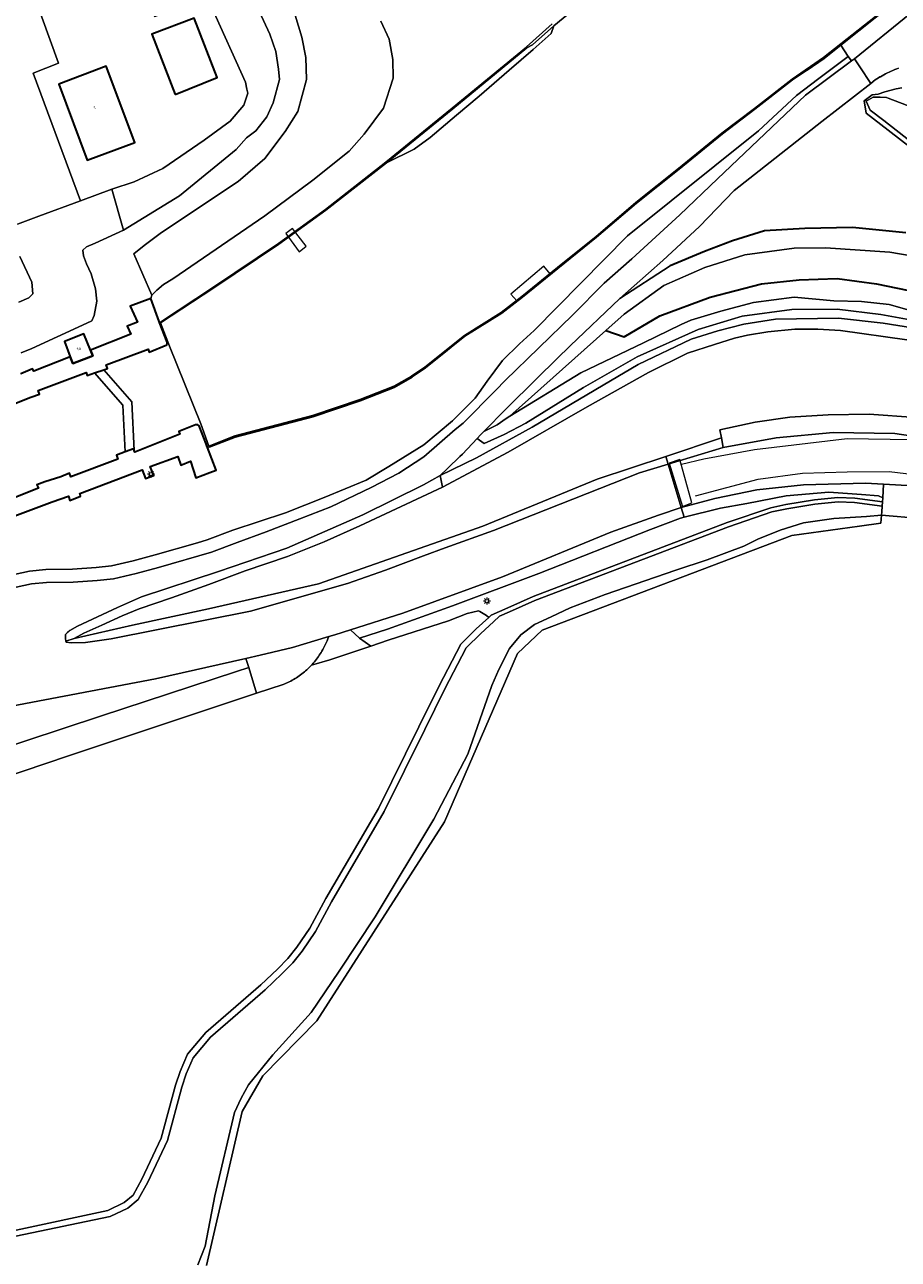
# Model space of a CAD drawing. Header units: metres. Extents: x 131489 to 134032, y 502353 to 503606.
# Tile 84 of 90: x 133441 to 133541, y 503100 to 503242. Entities that reach past the tile are written whole.
import ezdxf
from ezdxf.enums import TextEntityAlignment as Align

# ---------------------------------------------------------------- set-up
doc = ezdxf.new("R2010")
doc.units = ezdxf.units.M
for name, color, linetype, lineweight in [('ALG-laag uit', 4, 'Continuous', 18), ('B-WE-GK-BESCHOEIING-G', 130, 'GK-BESCHOEIING', 35), ('B-WE-GK-KADEMUUR-GV', 150, 'Continuous', 35), ('B-WE-GR-BEPLANTING_CULTUUR_HEESTERS-GV', 90, 'Continuous', 18), ('B-WE-GR-GRAS-GV', 60, 'Continuous', 13), ('B-WE-GR-RIET-GV', 120, 'Continuous', 13), ('B-WE-GW-TALUD_KRUIN-G', 90, 'Continuous', 18), ('B-WE-IE-TERREINAFSCHEIDING_KUNSTMATIG_MUUR-GV', 90, 'Continuous', 18), ('B-WE-KL-ET_LS_OV_LICHTMAST-S', 190, 'Continuous', 25), ('B-WE-KW-KUNSTWERK_SLUIS-GV', 170, 'Continuous', 18), ('B-WE-KW-KUNSTWERK_STEIGER-GV', 170, 'Continuous', 18), ('B-WE-OG-BEBOUWING-GV', 7, 'Continuous', 35), ('B-WE-OG-BEBOUWING-T18', 1, 'Continuous', 18), ('B-WE-OG-TERREIN_CULTUURSCHEIDING-GV', 7, 'Continuous', 18), ('B-WE-OG-TERREIN_ERF-GV', 7, 'Continuous', 18), ('B-WE-OG-TERREIN_ONBEGROEID-GV', 7, 'Continuous', 18), ('B-WE-OG-WATER-GV', 130, 'Continuous', 18), ('B-WE-OG-WATER_SLOOT-GV', 120, 'Continuous', 18), ('B-WE-OG-WEG-GV', 7, 'Continuous', 18), ('B-WE-VH-ONVERHARD-GV', 252, 'Continuous', 18), ('B-WE-VH-VERHARDING_ASFALT-GV', 252, 'Continuous', 18), ('B-WE-VH-VERHARDING_BETON-GV', 252, 'Continuous', 18), ('B-WE-VH-VERHARDING_GRASBETONSTEEN-GV', 70, 'Continuous', 18), ('B-WE-VW-MARKERING-G', 7, 'Continuous', 18), ('B-WE-VW-MARKERING-GV', 7, 'Continuous', 18)]:
    doc.layers.add(name, color=color, linetype=linetype, lineweight=lineweight)
doc.styles.add('NLCS-ISO-M200-T18', font='NLCS-ISO.ttf', dxfattribs={"height": 0.36})
doc.linetypes.add('GK-BESCHOEIING', pattern='A,30,-5,[1,NLCS.SHX,S=1,R=0,X=0,Y=0],-5', length=40)

# ---------------------------------------------------------------- blocks, each defined once
blk = doc.blocks.new('SKL-ET_OV_LICHTMAST-SO')
at = {"color": 0, "linetype": 'ByBlock', "lineweight": 18}
for points in [[(-1.25, 0), (-2, 0)], [(-1.41, 1.41), (-0.88, 0.88)], [(0, 2), (0, 1.25)], [(0.88, 0.88), (1.41, 1.41)], [(2, 0), (1.25, 0)], [(-1.41, -1.41), (-0.88, -0.88)], [(0, -1.25), (0, -2)], [(0.88, -0.88), (1.41, -1.41)]]:
    blk.add_lwpolyline(points, dxfattribs=at)
blk.add_circle((0, 0), 1, dxfattribs=at)

msp = doc.modelspace()

# ---------------------------------------------------------------- linework, layer by layer
at = {"layer": 'ALG-laag uit', "flags": 128}
for points in [[(133427.415, 503160.943), (133455.956, 503166.338), (133466.367, 503168.689), (133468.016, 503169.062), (133471.736, 503169.953), (133475.916, 503171.212), (133476.614, 503171.422), (133478.405, 503171.991), (133484.425, 503173.903), (133495.899, 503178.097), (133508.347, 503183.224), (133513.838, 503185.204), (133516.455, 503186.067), (133514.945, 503191.073), (133511.666, 503190.084), (133494.86, 503183.418), (133489.286, 503181.418), (133486.819, 503180.496), (133482.439, 503178.858), (133478.056, 503177.32), (133466.912, 503174.128), (133450.851, 503170.946), (133447.901, 503170.546), (133446.256, 503170.481), (133445.692, 503170.556), (133445.665, 503170.678), (133445.596, 503170.996), (133445.6, 503171.45), (133446.094, 503171.906), (133446.981, 503172.41), (133451.6, 503174.584), (133454.336, 503175.801), (133463.202, 503178.714), (133471.084, 503181.389), (133479.825, 503185.25), (133486.793, 503188.691), (133488.708, 503189.771), (133489.602, 503190.602), (133491.003, 503191.938), (133491.292, 503192.213), (133492.982, 503194.021), (133493.379, 503194.445), (133493.758, 503194.831), (133496.33, 503197.449), (133499.85, 503200.919), (133502.133, 503203.185), (133503.703, 503204.685), (133509.417, 503210.143), (133514.332, 503214.511), (133518.583, 503218.452), (133522.555, 503222.57), (133532.655, 503230.522), (133538.276, 503234.921), (133537.031, 503236.826), (133536.417, 503237.766), (133536.06, 503237.5), (133530.772, 503233.568), (133520.642, 503223.93), (133516.296, 503219.775), (133510.771, 503214.734), (133507.596, 503211.926), (133503.941, 503208.214), (133496.21, 503200.701), (133495.133, 503199.608), (133491.368, 503195.789), (133490.469, 503195.046), (133486.838, 503191.934), (133483.969, 503190.051), (133480.767, 503188.384), (133476.151, 503186.162), (133472.574, 503184.795), (133468.704, 503183.288), (133465.376, 503182.061), (133462.397, 503180.94), (133456.311, 503179.178), (133453.743, 503178.484), (133451.145, 503177.881), (133449.254, 503177.686), (133446.478, 503177.478), (133443.441, 503177.448), (133441.687, 503177.281), (133438.692, 503176.622)], [(133445.804, 503171.638), (133445.6, 503171.45), (133445.596, 503170.996), (133445.665, 503170.678)], [(133432.885, 503153.081), (133445.966, 503157.466), (133461.61, 503162.688), (133467.601, 503164.71), (133466.723, 503167.66), (133465.273, 503167.188), (133449.641, 503162.037), (133432.511, 503156.392)]]:
    msp.add_lwpolyline(points, dxfattribs=at)
for points in [[(133445.665, 503170.678), (133445.692, 503170.556), (133446.256, 503170.481), (133447.901, 503170.546), (133450.851, 503170.946), (133466.912, 503174.128), (133478.056, 503177.32), (133482.439, 503178.858), (133486.819, 503180.496), (133489.286, 503181.418), (133494.86, 503183.418), (133511.666, 503190.084), (133514.945, 503191.073), (133514.677, 503191.964), (133506.793, 503189.345), (133493.643, 503183.937), (133474.728, 503177.275), (133462.08, 503174.396), (133453.321, 503172.547), (133446.613, 503171.004)], [(133478.405, 503171.991), (133479.451, 503171.045), (133482.665, 503172.06), (133490.128, 503174.772), (133500.094, 503178.485), (133512.934, 503183.529), (133516.397, 503184.858), (133516.79, 503184.957), (133516.455, 503186.067), (133513.838, 503185.204), (133508.347, 503183.224), (133495.899, 503178.097), (133484.425, 503173.903)], [(133466.723, 503167.66), (133467.601, 503164.71), (133470.646, 503165.679), (133470.668, 503165.688), (133470.843, 503165.761), (133471.017, 503165.837), (133471.189, 503165.917), (133471.36, 503166.001), (133471.529, 503166.088), (133471.696, 503166.179), (133471.861, 503166.273), (133472.024, 503166.371), (133472.184, 503166.472), (133472.343, 503166.577), (133472.499, 503166.685), (133472.654, 503166.796), (133472.805, 503166.91), (133472.955, 503167.028), (133473.101, 503167.149), (133473.246, 503167.272), (133473.387, 503167.399), (133473.526, 503167.529), (133473.662, 503167.661), (133473.796, 503167.797), (133473.926, 503167.935), (133473.996, 503168.012), (133474.123, 503168.155), (133474.246, 503168.3), (133474.365, 503168.448), (133474.482, 503168.599), (133474.596, 503168.751), (133474.706, 503168.906), (133474.813, 503169.064), (133474.917, 503169.224), (133475.018, 503169.385), (133475.114, 503169.549), (133475.208, 503169.715), (133475.262, 503169.817), (133475.38, 503170.045), (133475.495, 503170.275), (133475.605, 503170.507), (133475.713, 503170.74), (133475.816, 503170.975), (133475.916, 503171.212), (133471.736, 503169.953), (133468.016, 503169.062), (133466.367, 503168.689)], [(133466.723, 503167.66), (133466.367, 503168.689), (133455.956, 503166.338), (133427.415, 503160.943), (133425.569, 503160.547), (133425.781, 503159.43), (133425.867, 503158.973), (133426.166, 503157.182), (133426.632, 503154.387), (133432.511, 503156.392), (133449.641, 503162.037), (133465.273, 503167.188)]]:
    msp.add_lwpolyline(points, close=True, dxfattribs=at)
at = {"layer": 'B-WE-GK-BESCHOEIING-G', "flags": 128}
for points in [[(133534.817, 503239.319), (133540.863, 503244.136)], [(133532.916, 503237.805), (133534.817, 503239.319)], [(133530.946, 503236.462), (133532.916, 503237.805)], [(133526.06, 503217.936), (133522.361, 503216.783)], [(133530.704, 503218.191), (133526.06, 503217.936)], [(133536.176, 503218.309), (133530.704, 503218.191)], [(133542.301, 503217.723), (133536.176, 503218.309)], [(133522.361, 503216.783), (133519.16, 503215.543)], [(133519.16, 503215.543), (133515.179, 503213.912)], [(133519.813, 503210.293), (133525.699, 503211.839)], [(133525.699, 503211.839), (133530.041, 503212.288)], [(133530.041, 503212.288), (133534.396, 503212.459)], [(133534.396, 503212.459), (133538.937, 503211.847)], [(133538.937, 503211.847), (133545.076, 503210.555)], [(133514.018, 503208.134), (133519.813, 503210.293)], [(133509.908, 503205.726), (133514.018, 503208.134)], [(133507.779, 503206.462), (133509.908, 503205.726)], [(133487.036, 503202.151), (133489.518, 503204.155)], [(133485.488, 503201.112), (133487.036, 503202.151)], [(133483.439, 503199.952), (133485.488, 503201.112)], [(133479.513, 503198.407), (133483.439, 503199.952)], [(133474.053, 503196.565), (133479.513, 503198.407)], [(133465.13, 503194.231), (133474.053, 503196.565)], [(133462.145, 503193.053), (133465.13, 503194.231)], [(133452.472, 503192.475), (133451.49, 503192.099)], [(133451.49, 503192.099), (133451.625, 503191.657)], [(133451.625, 503191.657), (133446.229, 503189.612)], [(133443.23, 503189.018), (133442.32, 503188.693)], [(133445.055, 503189.612), (133443.23, 503189.018)], [(133446.077, 503190.023), (133445.055, 503189.612)], [(133446.229, 503189.612), (133446.077, 503190.023)], [(133442.52, 503188.306), (133437.162, 503186.204)], [(133442.32, 503188.693), (133442.52, 503188.306)]]:
    msp.add_lwpolyline(points, dxfattribs=at)
at = {"layer": 'B-WE-GK-KADEMUUR-GV', "flags": 128}
for points in [[(133439.797, 503198.048), (133441.605, 503198.77), (133442.633, 503199.122), (133442.46, 503199.57), (133448.003, 503201.643), (133448.092, 503201.298), (133448.962, 503201.587), (133450.029, 503201.941), (133450.426, 503202.073), (133450.272, 503202.505), (133455.112, 503204.332), (133455.24, 503203.964), (133457.266, 503204.819), (133457.31, 503204.955), (133457.295, 503205.112), (133456.443, 503207.386), (133456.398, 503207.506), (133455.41, 503210.145), (133453.045, 503209.252), (133453.886, 503207.438), (133452.71, 503206.959), (133453.127, 503206.052), (133448.498, 503204.202), (133448.772, 503203.545), (133446.445, 503202.658), (133446.162, 503203.425), (133441.949, 503201.785), (133441.817, 503202.037), (133440.476, 503201.469)], [(133427.338, 503180.494), (133444.088, 503186.752), (133445.95, 503187.404), (133446.093, 503186.897), (133447.351, 503187.39), (133447.248, 503187.702), (133454.443, 503190.43), (133454.808, 503189.432), (133455.769, 503189.775), (133455.354, 503190.785), (133458.529, 503191.952), (133458.894, 503190.958), (133460.01, 503191.434), (133460.616, 503189.479), (133462.22, 503190.1), (133462.954, 503190.384), (133461.952, 503192.984), (133461.874, 503193.187), (133461.793, 503193.397), (133460.982, 503195.502), (133460.838, 503195.616), (133460.573, 503195.619), (133458.649, 503194.846), (133458.779, 503194.507), (133453.574, 503192.463), (133453.502, 503192.637), (133453.42, 503192.837), (133452.472, 503192.475), (133451.49, 503192.099), (133451.625, 503191.657), (133446.229, 503189.612), (133446.077, 503190.023), (133445.055, 503189.612), (133443.23, 503189.018), (133442.32, 503188.693), (133442.52, 503188.306), (133437.162, 503186.204)]]:
    msp.add_lwpolyline(points, dxfattribs=at)
at = {"layer": 'B-WE-GR-BEPLANTING_CULTUUR_HEESTERS-GV', "flags": 128}
msp.add_lwpolyline([(133535.695, 503238.034), (133536.06, 503237.5), (133536.417, 503237.766), (133542.75, 503242.889), (133576.475, 503270.036), (133580.872, 503264.441), (133582.105, 503265.489), (133576.652, 503272.378), (133576.042, 503271.9), (133570.433, 503267.782), (133565.169, 503263.578), (133552.131, 503252.958), (133540.863, 503244.136), (133534.817, 503239.319)], close=True, dxfattribs=at)
at = {"layer": 'B-WE-GR-GRAS-GV', "flags": 128}
for points in [[(133440.068, 503218.718), (133442.554, 503219.632), (133447.337, 503221.391), (133441.897, 503236.084), (133444.796, 503237.253), (133441.921, 503245.222)], [(133467.905, 503243.23), (133469.11, 503240.57), (133469.801, 503238.599), (133470.108, 503236.571), (133470.222, 503235.37), (133469.522, 503232.694), (133468.769, 503231.081), (133467.518, 503229.463), (133466.433, 503228.644), (133465.259, 503227.324), (133458.736, 503221.984), (133452.289, 503218.02), (133449.015, 503216.54), (133448.025, 503216.113), (133447.611, 503215.701), (133447.664, 503215.066), (133448.034, 503214.14), (133448.546, 503212.991), (133449.071, 503211.269), (133449.227, 503209.84), (133448.926, 503208.174), (133448.631, 503207.596), (133447.546, 503207.091), (133441.735, 503204.384), (133440.512, 503203.904)], [(133462.39, 503243.832), (133466.308, 503235.066), (133466.463, 503234.264), (133466.583, 503233.793), (133466.141, 503232.418), (133464.547, 503230.573), (133461.567, 503228.386), (133456.791, 503225.127), (133453.519, 503223.594), (133450.959, 503222.723), (133452.289, 503218.02), (133458.736, 503221.984), (133465.259, 503227.324), (133466.433, 503228.644), (133467.518, 503229.463), (133468.769, 503231.081), (133469.522, 503232.694), (133470.222, 503235.37), (133470.108, 503236.571), (133469.801, 503238.599), (133469.11, 503240.57), (133467.905, 503243.23)], [(133440.476, 503201.469), (133441.817, 503202.037), (133441.949, 503201.785), (133446.162, 503203.425), (133445.511, 503205.189), (133447.714, 503206.08), (133448.498, 503204.202), (133453.127, 503206.052), (133452.71, 503206.959), (133453.886, 503207.438), (133453.045, 503209.252), (133455.41, 503210.145), (133455.548, 503210.524), (133453.482, 503215.276), (133454.654, 503216.262), (133456.654, 503217.768), (133465.463, 503223.604), (133468.529, 503226.269), (133470.891, 503229.381), (133472.331, 503231.692), (133473.357, 503235.368), (133473.261, 503237.902), (133472.802, 503240.254), (133472.027, 503242.77)], [(133481.905, 503242.084), (133482.852, 503240.025), (133483.264, 503237.675), (133483.331, 503235.515), (133482.207, 503232.052), (133479.976, 503229.061), (133478.245, 503227.109), (133474.057, 503223.79), (133468.558, 503219.654), (133457.969, 503212.424), (133456.887, 503211.763), (133456.128, 503211.125), (133455.548, 503210.524), (133455.41, 503210.145), (133456.398, 503207.506), (133456.443, 503207.386), (133456.523, 503207.441), (133462.635, 503211.446), (133470.103, 503216.5), (133475.523, 503220.393), (133482.49, 503225.842), (133490.11, 503232.052), (133498.642, 503239.108), (133498.679, 503239.141), (133501.627, 503241.794)], [(133541.477, 503236.674), (133541.26, 503236.591), (133541.045, 503236.505), (133540.831, 503236.415), (133540.618, 503236.322), (133540.407, 503236.225), (133540.198, 503236.124), (133539.991, 503236.019), (133539.785, 503235.911), (133539.582, 503235.8), (133539.38, 503235.685), (133539.341, 503235.662), (133539.152, 503235.55), (133538.965, 503235.435), (133538.781, 503235.316), (133538.276, 503234.921), (133532.655, 503230.522), (133522.555, 503222.57), (133518.583, 503218.452), (133514.332, 503214.511), (133509.417, 503210.143), (133515.179, 503213.912), (133519.16, 503215.543), (133522.361, 503216.783), (133526.06, 503217.936), (133530.704, 503218.191), (133536.176, 503218.309), (133542.301, 503217.723)], [(133542.675, 503227.681), (133539.449, 503230.2), (133537.752, 503231.48), (133537.531, 503232.917), (133538.423, 503233.593), (133539.126, 503233.666), (133539.128, 503233.667), (133539.889, 503233.94), (133541.207, 503234.296), (133541.857, 503234.394)], [(133440.512, 503203.904), (133441.735, 503204.384), (133447.546, 503207.091), (133448.631, 503207.596), (133448.926, 503208.174), (133449.227, 503209.84), (133449.071, 503211.269), (133448.546, 503212.991), (133448.034, 503214.14), (133447.664, 503215.066), (133447.611, 503215.701), (133448.025, 503216.113), (133449.015, 503216.54), (133452.289, 503218.02), (133450.959, 503222.723), (133447.337, 503221.391), (133442.554, 503219.632), (133440.068, 503218.718)], [(133542.301, 503217.723), (133536.176, 503218.309), (133530.704, 503218.191), (133526.06, 503217.936), (133522.361, 503216.783), (133519.16, 503215.543), (133515.179, 503213.912), (133509.417, 503210.143), (133503.703, 503204.685), (133502.133, 503203.185), (133499.85, 503200.919), (133496.33, 503197.449), (133493.758, 503194.831), (133495.28, 503195.597), (133496.315, 503196.332), (133496.752, 503196.6), (133507.779, 503206.462), (133509.908, 503208.33), (133514.458, 503211.65), (133519.169, 503213.727), (133523.78, 503215.196), (133529.456, 503215.962), (133533.062, 503215.969), (133540.468, 503215.467), (133546.955, 503214.38)], [(133440.367, 503214.975), (133441.728, 503212.046), (133441.842, 503210.689), (133441.385, 503210.222), (133440.257, 503209.733)], [(133440.257, 503209.733), (133441.385, 503210.222), (133441.842, 503210.689), (133441.728, 503212.046), (133440.367, 503214.975)], [(133545.076, 503210.555), (133538.937, 503211.847), (133534.396, 503212.459), (133530.041, 503212.288), (133525.699, 503211.839), (133519.813, 503210.293), (133514.018, 503208.134), (133509.908, 503205.726), (133507.779, 503206.462), (133496.752, 503196.6), (133504.907, 503201.596), (133512.137, 503205.054), (133516.441, 503207.148), (133517.576, 503207.652), (133521.03, 503208.706), (133524.766, 503209.687), (133529.447, 503210.31), (133534.047, 503209.899), (133537.223, 503209.793), (133540.406, 503209.453), (133544.714, 503208.236)], [(133542.444, 503205.373), (133534.782, 503206.478), (133532.198, 503206.624), (133529.531, 503206.607), (133526.452, 503206.313), (133524.091, 503205.919), (133522.597, 503205.585), (133520.284, 503204.853), (133517.189, 503203.836), (133512.686, 503201.631), (133505.63, 503197.661), (133496.536, 503192.447), (133489.013, 503188.417), (133479.463, 503183.978), (133475.365, 503182.145), (133471.162, 503180.437), (133466.286, 503178.774), (133462.111, 503177.216), (133457.795, 503175.681), (133454.087, 503174.428), (133452.124, 503173.612), (133449.792, 503172.537), (133447.702, 503171.615), (133446.613, 503171.004), (133453.321, 503172.547), (133462.08, 503174.396), (133474.728, 503177.275), (133493.643, 503183.937), (133506.793, 503189.345), (133514.677, 503191.964), (133521.096, 503194.097), (133520.926, 503195.036), (133524.992, 503195.893), (133528.956, 503196.468), (133533.37, 503196.771), (133538.088, 503196.827), (133543.418, 503196.428)], [(133544.007, 503184.815), (133539.513, 503185.214), (133539.442, 503184.267), (133536.99, 503183.929), (133529.199, 503182.854), (133500.453, 503171.974), (133497.632, 503169.287), (133489.218, 503149.867), (133474.528, 503126.974), (133468.316, 503120.63), (133465.934, 503116.529), (133461.833, 503098.802)], [(133439.948, 503102.861), (133450.496, 503105.133), (133452.363, 503106.036), (133453.386, 503106.892), (133454.4, 503108.74), (133456.632, 503113.447), (133458.278, 503119.546), (133458.798, 503121.141), (133459.658, 503123.109), (133461.746, 503125.618), (133468.098, 503131.11), (133469.989, 503132.908), (133471.204, 503134.146), (133472.235, 503135.441), (133473.739, 503137.643), (133475.552, 503141.05), (133481.62, 503151.437), (133486.284, 503160.83), (133488.595, 503165.541), (133491.121, 503170.353), (133492.867, 503172.1), (133494.308, 503173.43), (133494.07, 503173.656), (133493.289, 503174.097), (133493.13, 503174.187), (133491.838, 503173.875), (133489.699, 503173.048), (133482.731, 503170.79), (133480.742, 503170.123), (133476.01, 503168.535), (133473.926, 503167.935), (133473.796, 503167.797), (133473.662, 503167.661), (133473.526, 503167.529), (133473.387, 503167.399), (133473.246, 503167.272), (133473.101, 503167.149), (133472.955, 503167.028), (133472.805, 503166.91), (133472.654, 503166.796), (133472.499, 503166.685), (133472.343, 503166.577), (133472.184, 503166.472), (133472.024, 503166.371), (133471.861, 503166.273), (133471.696, 503166.179), (133471.529, 503166.088), (133471.36, 503166.001), (133471.189, 503165.917), (133471.017, 503165.837), (133470.843, 503165.761), (133470.668, 503165.688), (133470.646, 503165.679), (133467.601, 503164.71), (133461.61, 503162.688), (133445.966, 503157.466), (133432.885, 503153.081)]]:
    msp.add_lwpolyline(points, dxfattribs=at)
for points in [[(133511.309, 503221.145), (133506.734, 503217.202), (133510.848, 503220.742)], [(133539.663, 503187.211), (133539.166, 503187.412), (133537.221, 503187.586), (133533.446, 503187.863), (133528.558, 503187.44), (133524.005, 503186.532), (133520.986, 503186.016), (133516.79, 503184.957), (133516.397, 503184.858), (133512.934, 503183.529), (133500.094, 503178.485), (133490.128, 503174.772), (133482.665, 503172.06), (133479.451, 503171.045), (133480.742, 503170.123), (133482.731, 503170.79), (133489.699, 503173.048), (133491.838, 503173.875), (133493.13, 503174.187), (133493.289, 503174.097), (133494.07, 503173.656), (133494.308, 503173.43), (133494.589, 503173.689), (133496.495, 503174.525), (133499.441, 503175.816), (133521.75, 503184.341), (133526.76, 503186.049), (133528.518, 503186.432), (133531.788, 503186.963), (133534.492, 503187.233), (133536.455, 503187.168), (133539.626, 503186.72)]]:
    msp.add_lwpolyline(points, close=True, dxfattribs=at)
at = {"layer": 'B-WE-GR-RIET-GV', "flags": 128}
msp.add_lwpolyline([(133482.552, 503225.764), (133485.739, 503227.342), (133487.56, 503228.671), (133490.612, 503231.266), (133493.203, 503233.461), (133496.673, 503236.439), (133499.442, 503238.821), (133501.487, 503240.662), (133501.822, 503241.566), (133499.34, 503239.351), (133498.706, 503239.031), (133490.173, 503231.975)], close=True, dxfattribs=at)
at = {"layer": 'B-WE-GW-TALUD_KRUIN-G', "flags": 128}
for points in [[(133464.092, 503257.355), (133464.657, 503256.164), (133465.68, 503254.141), (133467.897, 503250.578), (133471.026, 503245.095), (133472.027, 503242.77), (133472.802, 503240.254), (133473.261, 503237.902), (133473.357, 503235.368), (133472.331, 503231.692), (133470.891, 503229.381), (133468.529, 503226.269), (133465.463, 503223.604), (133456.654, 503217.768), (133454.654, 503216.262), (133453.482, 503215.276), (133455.548, 503210.524)], [(133452.289, 503218.02), (133458.736, 503221.984), (133465.259, 503227.324), (133466.433, 503228.644), (133467.518, 503229.463), (133468.769, 503231.081), (133469.522, 503232.694), (133470.222, 503235.37), (133470.108, 503236.571), (133469.801, 503238.599), (133469.11, 503240.57), (133467.905, 503243.23), (133466.692, 503245.154), (133464.913, 503247.364), (133461.205, 503251.752), (133459.763, 503253.266), (133458.807, 503254.043)], [(133496.752, 503196.6), (133504.907, 503201.596), (133512.137, 503205.054), (133516.441, 503207.148), (133517.576, 503207.652), (133521.03, 503208.706), (133524.766, 503209.687), (133529.447, 503210.31), (133534.047, 503209.899), (133537.223, 503209.793), (133540.406, 503209.453), (133544.714, 503208.236)]]:
    msp.add_lwpolyline(points, dxfattribs=at)
at = {"layer": 'B-WE-IE-TERREINAFSCHEIDING_KUNSTMATIG_MUUR-GV', "flags": 128}
for points in [[(133501.627, 503241.794), (133498.679, 503239.141), (133498.642, 503239.108), (133490.11, 503232.052), (133482.49, 503225.842), (133475.523, 503220.393), (133470.103, 503216.5), (133462.635, 503211.446), (133456.523, 503207.441), (133456.56, 503207.345), (133462.69, 503211.363), (133470.16, 503216.418), (133475.583, 503220.313), (133482.552, 503225.764), (133490.173, 503231.975), (133498.706, 503239.031), (133499.34, 503239.351), (133501.822, 503241.566), (133512.353, 503250.258)], [(133540.801, 503244.214), (133532.857, 503237.886), (133529.226, 503235.411), (133524.889, 503232.018), (133521.138, 503229.181), (133516.149, 503225.115), (133511.245, 503221.222), (133506.67, 503217.279), (133502.216, 503213.7), (133498.14, 503210.396), (133495.754, 503208.549), (133491.52, 503205.9), (133486.977, 503202.232), (133485.435, 503201.197), (133483.396, 503200.042), (133479.479, 503198.501), (133474.024, 503196.661), (133465.099, 503194.326), (133462.111, 503193.147), (133462.145, 503193.053), (133465.13, 503194.231), (133474.053, 503196.565), (133479.513, 503198.407), (133483.439, 503199.952), (133485.488, 503201.112), (133487.036, 503202.151), (133491.578, 503205.818), (133495.811, 503208.467), (133498.202, 503210.318), (133502.279, 503213.622), (133506.734, 503217.202), (133511.309, 503221.145), (133516.212, 503225.037), (133521.2, 503229.102), (133524.95, 503231.939), (133529.285, 503235.33), (133532.916, 503237.805), (133534.817, 503239.319), (133540.863, 503244.136)]]:
    msp.add_lwpolyline(points, dxfattribs=at)
at = {"layer": 'B-WE-KW-KUNSTWERK_SLUIS-GV', "flags": 128}
msp.add_lwpolyline([(133448.962, 503201.587), (133452.214, 503197.858), (133452.472, 503192.475), (133453.42, 503192.837), (133453.502, 503192.637), (133453.232, 503198.268), (133450.029, 503201.941)], close=True, dxfattribs=at)
at = {"layer": 'B-WE-KW-KUNSTWERK_STEIGER-GV', "flags": 128}
for points in [[(133471.736, 503218.215), (133470.961, 503217.643), (133472.507, 503215.536), (133473.307, 503216.181)], [(133499.623, 503211.533), (133501.395, 503212.978), (133500.667, 503213.878), (133496.856, 503210.663), (133497.537, 503209.865)]]:
    msp.add_lwpolyline(points, close=True, dxfattribs=at)
at = {"layer": 'B-WE-OG-BEBOUWING-GV', "flags": 128}
for points in [[(133458.229, 503233.653), (133463.08, 503235.603), (133460.399, 503242.434), (133455.56, 503240.601)], [(133444.828, 503234.834), (133448.093, 503226.09), (133453.584, 503228.132), (133450.291, 503236.915)], [(133446.162, 503203.425), (133446.445, 503202.658), (133448.772, 503203.545), (133448.498, 503204.202), (133447.714, 503206.08), (133445.511, 503205.189)]]:
    msp.add_lwpolyline(points, close=True, dxfattribs=at)
at = {"layer": 'B-WE-OG-TERREIN_CULTUURSCHEIDING-GV', "flags": 128}
for points in [[(133472.027, 503242.77), (133472.802, 503240.254), (133473.261, 503237.902), (133473.357, 503235.368), (133472.331, 503231.692), (133470.891, 503229.381), (133468.529, 503226.269), (133465.463, 503223.604), (133456.654, 503217.768), (133454.654, 503216.262), (133453.482, 503215.276), (133455.548, 503210.524), (133456.128, 503211.125), (133456.887, 503211.763), (133457.969, 503212.424), (133468.558, 503219.654), (133474.057, 503223.79), (133478.245, 503227.109), (133479.976, 503229.061), (133482.207, 503232.052), (133483.331, 503235.515), (133483.264, 503237.675), (133482.852, 503240.025), (133481.905, 503242.084)], [(133438.268, 503178.054), (133441.455, 503178.756), (133443.363, 503178.937), (133446.415, 503178.967), (133449.122, 503179.17), (133450.899, 503179.354), (133453.38, 503179.929), (133455.909, 503180.613), (133460.793, 503182.027), (133461.927, 503182.355), (133464.851, 503183.456), (133470.921, 503185.476), (133475.391, 503187.246), (133480.202, 503189.221), (133482.828, 503190.808), (133486.833, 503193.306), (133490.127, 503196.052), (133492.756, 503198.689), (133494.153, 503200.615), (133495.88, 503202.996), (133497.837, 503204.931), (133499.548, 503206.461), (133510.284, 503217.369), (133525.348, 503229.459), (133529.722, 503233.528), (133532.29, 503235.486), (133535.695, 503238.034), (133534.817, 503239.319), (133532.916, 503237.805), (133529.285, 503235.33), (133524.95, 503231.939), (133521.2, 503229.102), (133516.212, 503225.037), (133511.309, 503221.145), (133510.848, 503220.742), (133506.734, 503217.202), (133502.279, 503213.622), (133498.202, 503210.318), (133495.811, 503208.467), (133491.578, 503205.818), (133487.036, 503202.151), (133485.488, 503201.112), (133483.439, 503199.952), (133479.513, 503198.407), (133474.053, 503196.565), (133465.13, 503194.231), (133462.145, 503193.053), (133461.952, 503192.984), (133462.954, 503190.384), (133462.22, 503190.1), (133460.616, 503189.479), (133460.01, 503191.434), (133458.894, 503190.958), (133458.529, 503191.952), (133455.354, 503190.785), (133455.769, 503189.775), (133454.808, 503189.432), (133454.443, 503190.43), (133447.248, 503187.702), (133447.351, 503187.39), (133446.093, 503186.897), (133445.95, 503187.404), (133444.088, 503186.752), (133427.338, 503180.494)]]:
    msp.add_lwpolyline(points, dxfattribs=at)
at = {"layer": 'B-WE-OG-TERREIN_ERF-GV', "flags": 128}
for points in [[(133453.234, 503251.696), (133452.239, 503251.126), (133441.921, 503245.222), (133444.796, 503237.253), (133441.897, 503236.084), (133447.337, 503221.391), (133450.959, 503222.723), (133453.519, 503223.594), (133456.791, 503225.127), (133461.567, 503228.386), (133464.547, 503230.573), (133466.141, 503232.418), (133466.583, 503233.793), (133466.463, 503234.264), (133466.308, 503235.066), (133462.39, 503243.832), (133461.755, 503244.937), (133455.857, 503242.568), (133457.434, 503245.772), (133455.991, 503249.565), (133454.669, 503252.509)], [(133458.229, 503233.653), (133455.56, 503240.601), (133460.399, 503242.434), (133463.08, 503235.603)], [(133444.828, 503234.834), (133450.291, 503236.915), (133453.584, 503228.132), (133448.093, 503226.09)]]:
    msp.add_lwpolyline(points, close=True, dxfattribs=at)
at = {"layer": 'B-WE-OG-TERREIN_ONBEGROEID-GV', "flags": 128}
msp.add_lwpolyline([(133473.926, 503167.935), (133476.01, 503168.535), (133480.742, 503170.123), (133479.451, 503171.045), (133478.405, 503171.991), (133476.614, 503171.422), (133475.916, 503171.212), (133475.816, 503170.975), (133475.713, 503170.74), (133475.605, 503170.507), (133475.495, 503170.275), (133475.38, 503170.045), (133475.262, 503169.817), (133475.208, 503169.715), (133475.114, 503169.549), (133475.018, 503169.385), (133474.917, 503169.224), (133474.813, 503169.064), (133474.706, 503168.906), (133474.596, 503168.751), (133474.482, 503168.599), (133474.365, 503168.448), (133474.246, 503168.3), (133474.123, 503168.155), (133473.996, 503168.012)], close=True, dxfattribs=at)
at = {"layer": 'B-WE-OG-WATER-GV', "flags": 128}
msp.add_lwpolyline([(133512.353, 503250.258), (133501.822, 503241.566), (133501.487, 503240.662), (133499.442, 503238.821), (133496.673, 503236.439), (133493.203, 503233.461), (133490.612, 503231.266), (133487.56, 503228.671), (133485.739, 503227.342), (133482.552, 503225.764), (133475.583, 503220.313), (133470.16, 503216.418), (133462.69, 503211.363), (133456.56, 503207.345), (133457.576, 503204.655), (133461.169, 503195.733), (133462.111, 503193.147), (133465.099, 503194.326), (133474.024, 503196.661), (133479.479, 503198.501), (133483.396, 503200.042), (133485.435, 503201.197), (133486.977, 503202.232), (133491.52, 503205.9), (133495.754, 503208.549), (133498.14, 503210.396), (133502.216, 503213.7), (133506.67, 503217.279), (133511.245, 503221.222), (133516.149, 503225.115), (133521.138, 503229.181), (133524.889, 503232.018), (133529.226, 503235.411), (133532.857, 503237.886), (133540.801, 503244.214)], dxfattribs=at)
at = {"layer": 'B-WE-OG-WATER_SLOOT-GV', "flags": 128}
for points in [[(133541.857, 503234.394), (133541.207, 503234.296), (133539.889, 503233.94), (133539.128, 503233.667), (133539.126, 503233.666), (133538.423, 503233.593), (133537.531, 503232.917), (133537.752, 503231.48), (133539.449, 503230.2), (133542.675, 503227.681)], [(133542.963, 503228.154), (133539.784, 503230.636), (133538.203, 503231.829), (133537.767, 503232.887), (133538.573, 503233.341), (133539.357, 503233.327), (133540.08, 503233.314), (133540.283, 503233.236), (133544.827, 503231.492)], [(133544.827, 503231.492), (133540.283, 503233.236), (133540.08, 503233.314), (133539.357, 503233.327), (133538.573, 503233.341), (133537.767, 503232.887), (133538.203, 503231.829), (133539.784, 503230.636), (133542.963, 503228.154)], [(133437.162, 503186.204), (133442.52, 503188.306), (133442.32, 503188.693), (133443.23, 503189.018), (133445.055, 503189.612), (133446.077, 503190.023), (133446.229, 503189.612), (133451.625, 503191.657), (133451.49, 503192.099), (133452.472, 503192.475), (133452.214, 503197.858), (133448.962, 503201.587), (133448.092, 503201.298), (133448.003, 503201.643), (133442.46, 503199.57), (133442.633, 503199.122), (133441.605, 503198.77), (133439.797, 503198.048)], [(133439.911, 503102.168), (133450.74, 503104.417), (133452.773, 503105.402), (133453.975, 503106.408), (133455.068, 503108.398), (133457.339, 503113.187), (133458.997, 503119.332), (133459.5, 503120.874), (133460.303, 503122.711), (133462.283, 503125.091), (133468.602, 503130.554), (133470.515, 503132.373), (133471.767, 503133.648), (133472.839, 503134.995), (133474.382, 503137.254), (133476.207, 503140.685), (133482.28, 503151.081), (133486.957, 503160.498), (133489.264, 503165.202), (133491.732, 503169.903), (133493.387, 503171.559), (133494.854, 503172.913), (133495.567, 503173.572), (133496.696, 503174.067), (133499.631, 503175.353), (133521.92, 503183.871), (133526.894, 503185.567), (133528.611, 503185.941), (133531.853, 503186.467), (133534.509, 503186.732), (133536.412, 503186.669), (133539.589, 503186.22), (133539.626, 503186.72), (133536.455, 503187.168), (133534.492, 503187.233), (133531.788, 503186.963), (133528.518, 503186.432), (133526.76, 503186.049), (133521.75, 503184.341), (133499.441, 503175.816), (133496.495, 503174.525), (133494.589, 503173.689), (133494.308, 503173.43), (133492.867, 503172.1), (133491.121, 503170.353), (133488.595, 503165.541), (133486.284, 503160.83), (133481.62, 503151.437), (133475.552, 503141.05), (133473.739, 503137.643), (133472.235, 503135.441), (133471.204, 503134.146), (133469.989, 503132.908), (133468.098, 503131.11), (133461.746, 503125.618), (133459.658, 503123.109), (133458.798, 503121.141), (133458.278, 503119.546), (133456.632, 503113.447), (133454.4, 503108.74), (133453.386, 503106.892), (133452.363, 503106.036), (133450.496, 503105.133), (133439.948, 503102.861)], [(133460.851, 503098.881), (133461.684, 503101.023), (133462.806, 503106.831), (133465.075, 503116.412), (133465.812, 503118.049), (133466.662, 503119.613), (133469.455, 503123.057), (133473.89, 503127.917), (133477.12, 503132.702), (133481.228, 503138.953), (133488.001, 503150.178), (133491.908, 503157.691), (133494.686, 503165.565), (133495.466, 503167.425), (133496.705, 503169.838), (133498.026, 503171.417), (133499.6, 503172.621), (133501.487, 503173.482), (133503.678, 503174.53), (133507.701, 503176.046), (133515.851, 503178.861), (133519.46, 503180.07), (133523.657, 503181.646), (133525.28, 503182.44), (133527.866, 503183.477), (133530.55, 503184.306), (133534.024, 503184.799), (133537.801, 503185.034), (133539.513, 503185.214), (133539.541, 503185.589), (133539.589, 503186.22), (133536.412, 503186.669), (133534.509, 503186.732), (133531.853, 503186.467), (133528.611, 503185.941), (133526.894, 503185.567), (133521.92, 503183.871), (133499.631, 503175.353), (133496.696, 503174.067), (133495.567, 503173.572), (133494.854, 503172.913), (133493.387, 503171.559), (133491.732, 503169.903), (133489.264, 503165.202), (133486.957, 503160.498), (133482.28, 503151.081), (133476.207, 503140.685), (133474.382, 503137.254), (133472.839, 503134.995), (133471.767, 503133.648), (133470.515, 503132.373), (133468.602, 503130.554), (133462.283, 503125.091), (133460.303, 503122.711), (133459.5, 503120.874), (133458.997, 503119.332), (133457.339, 503113.187), (133455.068, 503108.398), (133453.975, 503106.408), (133452.773, 503105.402), (133450.74, 503104.417), (133439.911, 503102.168)], [(133461.833, 503098.802), (133465.934, 503116.529), (133468.316, 503120.63), (133474.528, 503126.974), (133489.218, 503149.867), (133497.632, 503169.287), (133500.453, 503171.974), (133529.199, 503182.854), (133536.99, 503183.929), (133539.442, 503184.267), (133539.513, 503185.214), (133537.801, 503185.034), (133534.024, 503184.799), (133530.55, 503184.306), (133527.866, 503183.477), (133525.28, 503182.44), (133523.657, 503181.646), (133519.46, 503180.07), (133515.851, 503178.861), (133507.701, 503176.046), (133503.678, 503174.53), (133501.487, 503173.482), (133499.6, 503172.621), (133498.026, 503171.417), (133496.705, 503169.838), (133495.466, 503167.425), (133494.686, 503165.565), (133491.908, 503157.691), (133488.001, 503150.178), (133481.228, 503138.953), (133477.12, 503132.702), (133473.89, 503127.917), (133469.455, 503123.057), (133466.662, 503119.613), (133465.812, 503118.049), (133465.075, 503116.412), (133462.806, 503106.831), (133461.684, 503101.023), (133460.851, 503098.881)]]:
    msp.add_lwpolyline(points, dxfattribs=at)
msp.add_lwpolyline([(133462.145, 503193.053), (133462.111, 503193.147), (133461.169, 503195.733), (133457.576, 503204.655), (133456.56, 503207.345), (133456.523, 503207.441), (133456.443, 503207.386), (133457.295, 503205.112), (133457.31, 503204.955), (133457.266, 503204.819), (133455.24, 503203.964), (133455.112, 503204.332), (133450.272, 503202.505), (133450.426, 503202.073), (133450.029, 503201.941), (133453.232, 503198.268), (133453.502, 503192.637), (133453.574, 503192.463), (133458.779, 503194.507), (133458.649, 503194.846), (133460.573, 503195.619), (133460.838, 503195.616), (133460.982, 503195.502), (133461.793, 503193.397), (133461.874, 503193.187), (133461.952, 503192.984)], close=True, dxfattribs=at)
at = {"layer": 'B-WE-OG-WEG-GV', "flags": 128}
for points in [[(133536.06, 503237.5), (133535.695, 503238.034), (133532.29, 503235.486), (133529.722, 503233.528), (133525.348, 503229.459), (133510.284, 503217.369), (133499.548, 503206.461), (133497.837, 503204.931), (133495.88, 503202.996), (133494.153, 503200.615), (133492.756, 503198.689), (133490.127, 503196.052), (133486.833, 503193.306), (133482.828, 503190.808), (133480.202, 503189.221), (133475.391, 503187.246), (133470.921, 503185.476), (133464.851, 503183.456), (133461.927, 503182.355), (133460.793, 503182.027), (133455.909, 503180.613), (133453.38, 503179.929), (133450.899, 503179.354), (133449.122, 503179.17), (133446.415, 503178.967), (133443.363, 503178.937), (133441.455, 503178.756), (133438.268, 503178.054)], [(133438.692, 503176.622), (133441.687, 503177.281), (133443.441, 503177.448), (133446.478, 503177.478), (133449.254, 503177.686), (133451.145, 503177.881), (133453.743, 503178.484), (133456.311, 503179.178), (133462.397, 503180.94), (133465.376, 503182.061), (133468.704, 503183.288), (133472.574, 503184.795), (133476.151, 503186.162), (133480.767, 503188.384), (133483.969, 503190.051), (133486.838, 503191.934), (133490.469, 503195.046), (133491.368, 503195.789), (133495.133, 503199.608), (133496.21, 503200.701), (133503.941, 503208.214), (133507.596, 503211.926), (133510.771, 503214.734), (133516.296, 503219.775), (133520.642, 503223.93), (133530.772, 503233.568), (133536.06, 503237.5)], [(133544.714, 503208.236), (133540.406, 503209.453), (133537.223, 503209.793), (133534.047, 503209.899), (133529.447, 503210.31), (133524.766, 503209.687), (133521.03, 503208.706), (133517.576, 503207.652), (133516.441, 503207.148), (133512.137, 503205.054), (133504.907, 503201.596), (133496.752, 503196.6), (133496.315, 503196.332), (133495.28, 503195.597), (133493.758, 503194.831), (133493.379, 503194.445), (133492.982, 503194.021), (133493.806, 503193.465), (133496.104, 503194.5), (133498.57, 503195.782), (133505.224, 503199.911), (133511.387, 503203.427), (133518.425, 503206.577), (133523.487, 503208.115), (133529.19, 503208.891), (133534.399, 503208.909), (133539.447, 503208.318), (133545.783, 503207.172)], [(133544.766, 503206.504), (133539.693, 503207.299), (133534.572, 503207.867), (133527.325, 503207.778), (133523.684, 503207.201), (133520.695, 503206.407), (133517.612, 503205.448), (133511.504, 503202.537), (133508.312, 503200.676), (133499.322, 503195.327), (133492.923, 503191.797), (133488.708, 503189.771), (133489.013, 503188.417), (133496.536, 503192.447), (133505.63, 503197.661), (133512.686, 503201.631), (133517.189, 503203.836), (133520.284, 503204.853), (133522.597, 503205.585), (133524.091, 503205.919), (133526.452, 503206.313), (133529.531, 503206.607), (133532.198, 503206.624), (133534.782, 503206.478), (133542.444, 503205.373)], [(133445.665, 503170.678), (133446.613, 503171.004), (133447.702, 503171.615), (133449.792, 503172.537), (133452.124, 503173.612), (133454.087, 503174.428), (133457.795, 503175.681), (133462.111, 503177.216), (133466.286, 503178.774), (133471.162, 503180.437), (133475.365, 503182.145), (133479.463, 503183.978), (133489.013, 503188.417), (133488.708, 503189.771), (133486.793, 503188.691), (133479.825, 503185.25), (133471.084, 503181.389), (133463.202, 503178.714), (133454.336, 503175.801), (133451.6, 503174.584), (133446.981, 503172.41), (133446.094, 503171.906), (133445.804, 503171.638)]]:
    msp.add_lwpolyline(points, dxfattribs=at)
for points in [[(133521.296, 503192.988), (133521.096, 503194.097), (133514.677, 503191.964), (133514.945, 503191.073)], [(133539.757, 503188.765), (133537.68, 503188.874), (133530.551, 503188.707), (133525.177, 503188.101), (133520.344, 503187.099), (133516.455, 503186.067), (133516.79, 503184.957), (133520.986, 503186.016), (133524.005, 503186.532), (133528.558, 503187.44), (133533.446, 503187.863), (133537.221, 503187.586), (133539.166, 503187.412), (133539.663, 503187.211)]]:
    msp.add_lwpolyline(points, close=True, dxfattribs=at)
at = {"layer": 'B-WE-VH-ONVERHARD-GV', "flags": 128}
msp.add_lwpolyline([(133539.513, 503185.214), (133544.007, 503184.815), (133544.169, 503185.919), (133544.341, 503187.094), (133544.669, 503188.366), (133543.151, 503188.587), (133539.757, 503188.765), (133539.663, 503187.211), (133539.626, 503186.72), (133539.589, 503186.22), (133539.541, 503185.589)], close=True, dxfattribs=at)
at = {"layer": 'B-WE-VH-VERHARDING_ASFALT-GV', "flags": 128}
for points in [[(133542.75, 503242.889), (133536.417, 503237.766), (133537.031, 503236.826), (133538.276, 503234.921), (133538.781, 503235.316), (133538.965, 503235.435), (133539.152, 503235.55), (133539.341, 503235.662), (133539.38, 503235.685), (133539.582, 503235.8), (133539.785, 503235.911), (133539.991, 503236.019), (133540.198, 503236.124), (133540.407, 503236.225), (133540.618, 503236.322), (133540.831, 503236.415), (133541.045, 503236.505), (133541.26, 503236.591), (133541.477, 503236.674)], [(133545.783, 503207.172), (133539.447, 503208.318), (133534.399, 503208.909), (133529.19, 503208.891), (133523.487, 503208.115), (133518.425, 503206.577), (133511.387, 503203.427), (133505.224, 503199.911), (133498.57, 503195.782), (133496.104, 503194.5), (133493.806, 503193.465), (133492.982, 503194.021), (133491.292, 503192.213), (133491.003, 503191.938), (133489.602, 503190.602), (133488.708, 503189.771), (133492.923, 503191.797), (133499.322, 503195.327), (133508.312, 503200.676), (133511.504, 503202.537), (133517.612, 503205.448), (133520.695, 503206.407), (133523.684, 503207.201), (133527.325, 503207.778), (133534.572, 503207.867), (133539.693, 503207.299), (133544.766, 503206.504)], [(133546.739, 503193.753), (133541.046, 503194.604), (133533.965, 503194.712), (133527.393, 503194.108), (133521.296, 503192.988), (133514.945, 503191.073), (133516.455, 503186.067), (133520.344, 503187.099), (133525.177, 503188.101), (133530.551, 503188.707), (133537.68, 503188.874), (133539.757, 503188.765), (133543.151, 503188.587)]]:
    msp.add_lwpolyline(points, dxfattribs=at)
at = {"layer": 'B-WE-VH-VERHARDING_BETON-GV', "flags": 128}
msp.add_lwpolyline([(133521.296, 503192.988), (133527.393, 503194.108), (133533.965, 503194.712), (133541.046, 503194.604), (133546.739, 503193.753), (133550.878, 503192.857), (133551.029, 503194.11), (133551.126, 503194.918), (133549.013, 503195.481), (133543.418, 503196.428), (133538.088, 503196.827), (133533.37, 503196.771), (133528.956, 503196.468), (133524.992, 503195.893), (133520.926, 503195.036), (133521.096, 503194.097)], close=True, dxfattribs=at)
at = {"layer": 'B-WE-VH-VERHARDING_GRASBETONSTEEN-GV', "flags": 128}
msp.add_lwpolyline([(133546.955, 503214.38), (133540.468, 503215.467), (133533.062, 503215.969), (133529.456, 503215.962), (133523.78, 503215.196), (133519.169, 503213.727), (133514.458, 503211.65), (133509.908, 503208.33), (133507.779, 503206.462), (133509.908, 503205.726), (133514.018, 503208.134), (133519.813, 503210.293), (133525.699, 503211.839), (133530.041, 503212.288), (133534.396, 503212.459), (133538.937, 503211.847), (133545.076, 503210.555)], dxfattribs=at)
at = {"layer": 'B-WE-VW-MARKERING-G', "flags": 128}
for points in [[(133756.342, 503079.906), (133734.964, 503092.817), (133712.527, 503106.258), (133692.631, 503116.101), (133683.317, 503120.017), (133670.405, 503125.308), (133655.589, 503130.494), (133642.148, 503136.527), (133627.543, 503144.358), (133613.785, 503153.248), (133594.946, 503166.901), (133579.812, 503178.543), (133568.276, 503185.845), (133561.503, 503189.232), (133556.423, 503191.031), (133549.65, 503192.83), (133542.982, 503193.888), (133535.574, 503193.994), (133524.884, 503192.724), (133519.064, 503191.666), (133516.497, 503191.022)], [(133518.111, 503187.433), (133525.308, 503189.337), (133530.412, 503190.043), (133535.574, 503190.184), (133540.4, 503190.209), (133545.205, 503189.655), (133552.887, 503187.718), (133560.868, 503184.892), (133571.345, 503178.754), (133584.68, 503169.758), (133596.428, 503160.551), (133610.504, 503150.497), (133623.627, 503142.03), (133637.703, 503134.516), (133655.166, 503127.107), (133670.194, 503121.604), (133686.175, 503114.937), (133701.415, 503106.999), (133719.195, 503096.733), (133753.379, 503076.942)]]:
    msp.add_lwpolyline(points, dxfattribs=at)
at = {"layer": 'B-WE-VW-MARKERING-GV', "flags": 128}
msp.add_lwpolyline([(133515.084, 503191.2), (133516.618, 503186.213), (133517.697, 503186.616), (133516.3, 503191.59)], close=True, dxfattribs=at)

# ---------------------------------------------------------------- block references
at = {"layer": 'B-WE-KL-ET_LS_OV_LICHTMAST-S', "xscale": 0.2, "yscale": 0.2, "zscale": 0.2}
for p in [(133455.45, 503189.927), (133494.101, 503175.305)]:
    msp.add_blockref('SKL-ET_OV_LICHTMAST-SO', p, dxfattribs=at)

# ---------------------------------------------------------------- texts
at = {"layer": 'B-WE-OG-BEBOUWING-T18', "style": 'NLCS-ISO-M200-T18'}
for s, rotation, p in [('1', 20.6, (133448.959, 503232.127)), ('1a', 20.9, (133447.142, 503204.369))]:
    msp.add_text(s, height=0.36, rotation=rotation, dxfattribs=at).set_placement(p, align=Align.MIDDLE)

doc.saveas('drawing.dxf')
